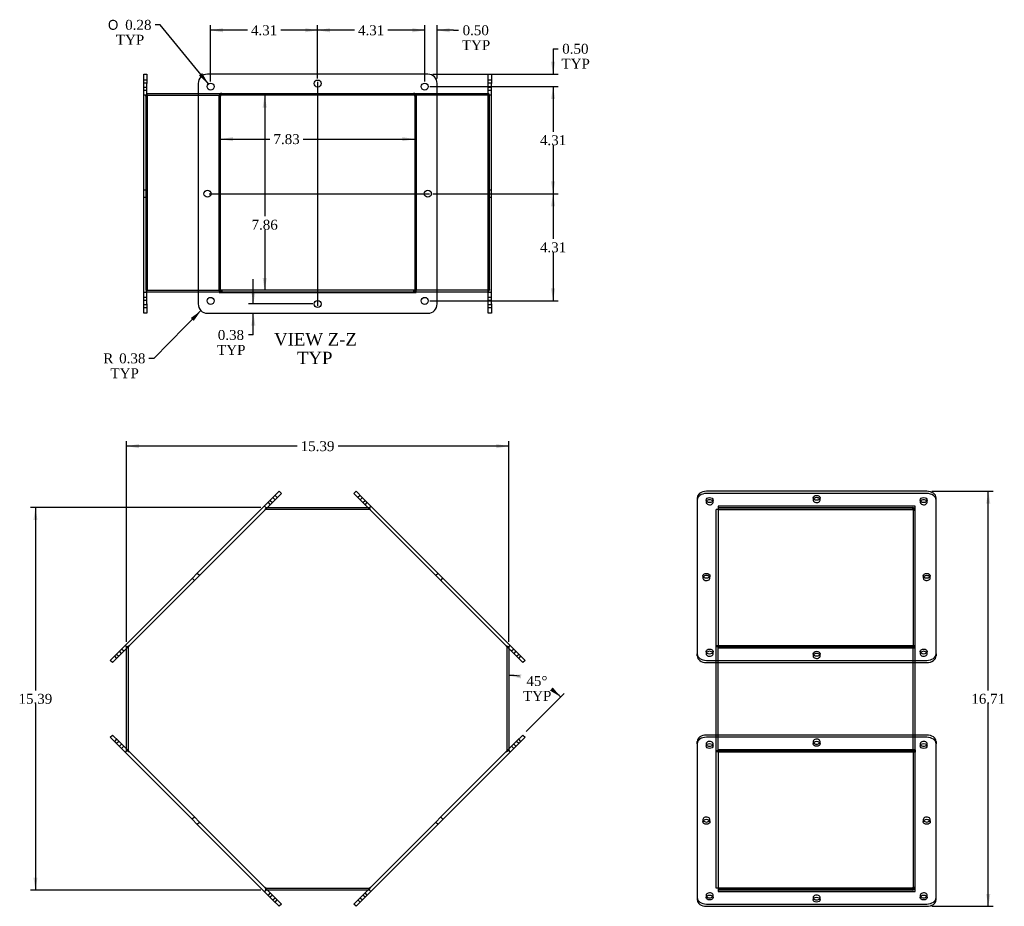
# Model space of a CAD drawing. Header units: inches. Extents: x 2.6 to 87.6, y 0.8 to 58.9.
# Tile 2 of 3: x 2.7 to 42.3, y 22.4 to 58.1. Entities that reach past the tile are written whole.
import ezdxf
from ezdxf.enums import TextEntityAlignment as Align
from ezdxf.lldxf.tags import DXFTag

# ---------------------------------------------------------------- set-up
doc = ezdxf.new("R2010")
doc.units = ezdxf.units.IN
doc.header["$MEASUREMENT"] = 0
for name, color, linetype in [('COM43353', 7, 'CONTINUOUS'), ('COM52964', 7, 'CONTINUOUS'), ('DEFAULT', 7, 'CONTINUOUS')]:
    doc.layers.add(name, color=color, linetype=linetype)
doc.styles.add('SEACAD_SOLID_EDGE_ANSI1_SY', font='txt')
doc.styles.add('SEACAD_TIMES_NEW_ROMAN', font='times.ttf')
tags = doc.linetypes.add('CENTER2', pattern=[1.125, 0.75, -0.125, 0.125, -0.125]).pattern_tags.tags
tags[10:11] = [DXFTag(74, 4), DXFTag(75, 0), DXFTag(340, '0'), DXFTag(46, 0.0), DXFTag(50, 0.0), DXFTag(44, 0.0), DXFTag(45, 0.0)]
tags[8:9] = [DXFTag(74, 4), DXFTag(75, 0), DXFTag(340, '0'), DXFTag(46, 0.0), DXFTag(50, 0.0), DXFTag(44, 0.0), DXFTag(45, 0.0)]
tags[6:7] = [DXFTag(74, 4), DXFTag(75, 0), DXFTag(340, '0'), DXFTag(46, 0.0), DXFTag(50, 0.0), DXFTag(44, 0.0), DXFTag(45, 0.0)]
tags[4:5] = [DXFTag(74, 4), DXFTag(75, 0), DXFTag(340, '0'), DXFTag(46, 0.0), DXFTag(50, 0.0), DXFTag(44, 0.0), DXFTag(45, 0.0)]
tags = doc.linetypes.add('HIDDEN2', pattern=[0.1875, 0.125, -0.0625]).pattern_tags.tags
tags[6:7] = [DXFTag(74, 4), DXFTag(75, 0), DXFTag(340, '0'), DXFTag(46, 0.0), DXFTag(50, 0.0), DXFTag(44, 0.0), DXFTag(45, 0.0)]
tags[4:5] = [DXFTag(74, 4), DXFTag(75, 0), DXFTag(340, '0'), DXFTag(46, 0.0), DXFTag(50, 0.0), DXFTag(44, 0.0), DXFTag(45, 0.0)]

# ---------------------------------------------------------------- blocks, each defined once
blk = doc.blocks.new('SEANNOT_GROUP3')
at = {"layer": 'DEFAULT', "color": 136, "linetype": 'CENTER2'}
blk.add_line((14.67, 55.607), (14.67, 46.594), dxfattribs=at)
blk = doc.blocks.new('SEANNOT_GROUP4')
at = {"layer": 'DEFAULT', "color": 136, "linetype": 'CENTER2'}
blk.add_line((10.304, 51.1), (19.177, 51.1), dxfattribs=at)
blk = doc.blocks.new('GDIMGGROUP')
at = {"layer": 'DEFAULT', "linetype": 'Continuous'}
for points in [[(7.473, 41.025), (6.973, 40.941), (7.473, 40.858)], [(21.867, 41.025), (21.867, 40.858), (22.367, 40.941)]]:
    blk.add_hatch(color=136, dxfattribs=at).paths.add_polyline_path(points)
at = {"layer": 'DEFAULT', "color": 136, "linetype": 'Continuous'}
for p, q in [((6.973, 33.059), (6.973, 41.141)), ((13.848, 40.941), (6.973, 40.941)), ((22.367, 40.941), (15.493, 40.941)), ((22.367, 33.059), (22.367, 41.141))]:
    blk.add_line(p, q, dxfattribs=at)
at = {"layer": 'DEFAULT', "color": 136, "linetype": 'Continuous', "style": 'SEACAD_TIMES_NEW_ROMAN'}
blk.add_text('15.39', height=0.4, dxfattribs=at).set_placement((13.988, 41.141), align=Align.TOP_LEFT)
blk = doc.blocks.new('GDIMGGROUP1')
at = {"layer": 'DEFAULT', "linetype": 'Continuous'}
for points in [[(3.219, 37.968), (3.385, 37.968), (3.302, 38.468)], [(3.219, 23.574), (3.302, 23.074), (3.385, 23.574)]]:
    blk.add_hatch(color=136, dxfattribs=at).paths.add_polyline_path(points)
at = {"layer": 'DEFAULT', "color": 136, "linetype": 'Continuous'}
for p, q in [((12.382, 38.468), (3.102, 38.468)), ((3.302, 38.468), (3.302, 31.111)), ((3.302, 30.571), (3.302, 23.074)), ((12.382, 23.074), (3.102, 23.074))]:
    blk.add_line(p, q, dxfattribs=at)
at = {"layer": 'DEFAULT', "color": 136, "linetype": 'Continuous', "style": 'SEACAD_TIMES_NEW_ROMAN'}
blk.add_text('15.39', height=0.4, dxfattribs=at).set_placement((2.62, 30.971), align=Align.TOP_LEFT)
blk = doc.blocks.new('GDIMGGROUP3')
at = {"layer": 'DEFAULT', "linetype": 'Continuous'}
for points in [[(11.255, 53.217), (11.255, 53.383), (10.755, 53.3)], [(18.085, 53.217), (18.585, 53.3), (18.085, 53.383)]]:
    blk.add_hatch(color=136, dxfattribs=at).paths.add_polyline_path(points)
at = {"layer": 'DEFAULT', "color": 136, "linetype": 'Continuous'}
for p, q in [((10.755, 53.3), (12.75, 53.3)), ((14.092, 53.3), (18.585, 53.3))]:
    blk.add_line(p, q, dxfattribs=at)
at = {"layer": 'DEFAULT', "color": 136, "linetype": 'Continuous', "style": 'SEACAD_TIMES_NEW_ROMAN'}
blk.add_text('7.83', height=0.4, dxfattribs=at).set_placement((12.89, 53.5), align=Align.TOP_LEFT)
blk = doc.blocks.new('GDIMGGROUP4')
at = {"layer": 'DEFAULT', "linetype": 'Continuous'}
for points in [[(12.621, 54.57), (12.538, 55.07), (12.454, 54.57)], [(12.621, 47.714), (12.454, 47.714), (12.538, 47.214)]]:
    blk.add_hatch(color=136, dxfattribs=at).paths.add_polyline_path(points)
at = {"layer": 'DEFAULT', "color": 136, "linetype": 'Continuous'}
for p, q in [((12.538, 55.07), (12.538, 50.194)), ((12.538, 49.654), (12.538, 47.214))]:
    blk.add_line(p, q, dxfattribs=at)
at = {"layer": 'DEFAULT', "color": 136, "linetype": 'Continuous', "style": 'SEACAD_TIMES_NEW_ROMAN'}
blk.add_text('7.86', height=0.4, dxfattribs=at).set_placement((12.007, 50.054), align=Align.TOP_LEFT)
blk = doc.blocks.new('GDIMGGROUP6')
at = {"layer": 'DEFAULT', "linetype": 'Continuous'}
for points in [[(41.769, 38.624), (41.685, 39.124), (41.602, 38.624)], [(41.769, 22.918), (41.602, 22.918), (41.685, 22.418)]]:
    blk.add_hatch(color=136, dxfattribs=at).paths.add_polyline_path(points)
at = {"layer": 'DEFAULT', "color": 136, "linetype": 'Continuous'}
for p, q in [((39.408, 39.124), (41.885, 39.124)), ((41.685, 31.111), (41.685, 39.124)), ((41.685, 22.418), (41.685, 30.571)), ((39.408, 22.418), (41.885, 22.418))]:
    blk.add_line(p, q, dxfattribs=at)
at = {"layer": 'DEFAULT', "color": 136, "linetype": 'Continuous', "style": 'SEACAD_TIMES_NEW_ROMAN'}
blk.add_text('16.71', height=0.4, dxfattribs=at).set_placement((41.003, 30.971), align=Align.TOP_LEFT)
blk = doc.blocks.new('GDIMGGROUP7')
at = {"layer": 'DEFAULT', "linetype": 'Continuous'}
for points in [[(22.873, 31.754), (22.367, 31.713), (22.859, 31.588)], [(24.03, 31.102), (24.466, 30.844), (24.137, 31.23)]]:
    blk.add_hatch(color=136, dxfattribs=at).paths.add_polyline_path(points)
at = {"layer": 'DEFAULT', "color": 136, "linetype": 'Continuous'}
blk.add_line((23.076, 29.454), (24.607, 30.985), dxfattribs=at)
for start, end in [(81.5444, 90), (45, 51.8061)]:
    blk.add_arc((22.367, 28.745), 2.967, start, end, dxfattribs=at)
at = {"layer": 'DEFAULT', "color": 136, "linetype": 'Continuous', "style": 'SEACAD_TIMES_NEW_ROMAN'}
for s, p in [('45°', (23.081, 31.687)), ('TYP', (22.944, 31.087))]:
    blk.add_text(s, height=0.4, dxfattribs=at).set_placement(p, align=Align.TOP_LEFT)
blk = doc.blocks.new('GDIMGGROUP10')
at = {"layer": 'DEFAULT', "linetype": 'Continuous'}
for points in [[(18.483, 57.766), (18.483, 57.599), (18.983, 57.682)], [(19.983, 57.766), (19.483, 57.682), (19.983, 57.599)]]:
    blk.add_hatch(color=136, dxfattribs=at).paths.add_polyline_path(points)
at = {"layer": 'DEFAULT', "color": 136, "linetype": 'Continuous'}
for p, q in [((18.983, 57.682), (17.983, 57.682)), ((18.983, 55.613), (18.983, 57.882)), ((19.483, 55.738), (19.483, 57.882)), ((20.141, 57.682), (19.483, 57.682)), ((20.141, 57.682), (20.341, 57.682))]:
    blk.add_line(p, q, dxfattribs=at)
at = {"layer": 'DEFAULT', "color": 136, "linetype": 'Continuous', "style": 'SEACAD_TIMES_NEW_ROMAN'}
for s, p in [('0.50', (20.51, 57.882)), ('TYP', (20.481, 57.282))]:
    blk.add_text(s, height=0.4, dxfattribs=at).set_placement(p, align=Align.TOP_LEFT)
blk = doc.blocks.new('GDIMGGROUP11')
at = {"layer": 'DEFAULT', "linetype": 'Continuous'}
for points in [[(15.17, 57.766), (14.67, 57.682), (15.17, 57.599)], [(18.483, 57.766), (18.483, 57.599), (18.983, 57.682)]]:
    blk.add_hatch(color=136, dxfattribs=at).paths.add_polyline_path(points)
at = {"layer": 'DEFAULT', "color": 136, "linetype": 'Continuous'}
for p, q in [((14.67, 55.738), (14.67, 57.882)), ((16.156, 57.682), (14.67, 57.682)), ((18.983, 57.682), (17.497, 57.682)), ((18.983, 55.613), (18.983, 57.882))]:
    blk.add_line(p, q, dxfattribs=at)
at = {"layer": 'DEFAULT', "color": 136, "linetype": 'Continuous', "style": 'SEACAD_TIMES_NEW_ROMAN'}
blk.add_text('4.31', height=0.4, dxfattribs=at).set_placement((16.296, 57.882), align=Align.TOP_LEFT)
blk = doc.blocks.new('GDIMGGROUP12')
at = {"layer": 'DEFAULT', "linetype": 'Continuous'}
for points in [[(10.858, 57.766), (10.358, 57.682), (10.858, 57.599)], [(14.17, 57.766), (14.17, 57.599), (14.67, 57.682)]]:
    blk.add_hatch(color=136, dxfattribs=at).paths.add_polyline_path(points)
at = {"layer": 'DEFAULT', "color": 136, "linetype": 'Continuous'}
for p, q in [((10.358, 55.613), (10.358, 57.882)), ((11.843, 57.682), (10.358, 57.682)), ((14.67, 57.682), (13.185, 57.682)), ((14.67, 55.738), (14.67, 57.882))]:
    blk.add_line(p, q, dxfattribs=at)
at = {"layer": 'DEFAULT', "color": 136, "linetype": 'Continuous', "style": 'SEACAD_TIMES_NEW_ROMAN'}
blk.add_text('4.31', height=0.4, dxfattribs=at).set_placement((11.983, 57.882), align=Align.TOP_LEFT)
blk = doc.blocks.new('GDIMGGROUP13')
at = {"layer": 'DEFAULT', "linetype": 'Continuous'}
for points in [[(24.238, 56.413), (24.071, 56.413), (24.155, 55.913)], [(24.238, 54.913), (24.155, 55.413), (24.071, 54.913)]]:
    blk.add_hatch(color=136, dxfattribs=at).paths.add_polyline_path(points)
at = {"layer": 'DEFAULT', "color": 136, "linetype": 'Continuous'}
for p, q in [((24.155, 56.937), (24.355, 56.937)), ((24.155, 56.937), (24.155, 55.913)), ((19.308, 55.913), (24.355, 55.913)), ((19.183, 55.413), (24.355, 55.413)), ((24.155, 55.413), (24.155, 54.413))]:
    blk.add_line(p, q, dxfattribs=at)
at = {"layer": 'DEFAULT', "color": 136, "linetype": 'Continuous', "style": 'SEACAD_TIMES_NEW_ROMAN'}
for s, p in [('0.50', (24.523, 57.137)), ('TYP', (24.495, 56.537))]:
    blk.add_text(s, height=0.4, dxfattribs=at).set_placement(p, align=Align.TOP_LEFT)
blk = doc.blocks.new('GDIMGGROUP14')
at = {"layer": 'DEFAULT', "linetype": 'Continuous'}
for points in [[(24.238, 54.913), (24.155, 55.413), (24.071, 54.913)], [(24.238, 51.6), (24.071, 51.6), (24.155, 51.1)]]:
    blk.add_hatch(color=136, dxfattribs=at).paths.add_polyline_path(points)
at = {"layer": 'DEFAULT', "color": 136, "linetype": 'Continuous'}
for p, q in [((19.183, 55.413), (24.355, 55.413)), ((24.155, 55.413), (24.155, 53.597)), ((24.155, 53.057), (24.155, 51.1)), ((19.308, 51.1), (24.355, 51.1))]:
    blk.add_line(p, q, dxfattribs=at)
at = {"layer": 'DEFAULT', "color": 136, "linetype": 'Continuous', "style": 'SEACAD_TIMES_NEW_ROMAN'}
blk.add_text('4.31', height=0.4, dxfattribs=at).set_placement((23.624, 53.457), align=Align.TOP_LEFT)
blk = doc.blocks.new('GDIMGGROUP15')
at = {"layer": 'DEFAULT', "linetype": 'Continuous'}
for points in [[(24.238, 50.6), (24.155, 51.1), (24.071, 50.6)], [(24.238, 47.288), (24.071, 47.288), (24.155, 46.788)]]:
    blk.add_hatch(color=136, dxfattribs=at).paths.add_polyline_path(points)
at = {"layer": 'DEFAULT', "color": 136, "linetype": 'Continuous'}
for p, q in [((19.308, 51.1), (24.355, 51.1)), ((24.155, 51.1), (24.155, 49.284)), ((24.155, 48.744), (24.155, 46.788)), ((19.183, 46.788), (24.355, 46.788))]:
    blk.add_line(p, q, dxfattribs=at)
at = {"layer": 'DEFAULT', "color": 136, "linetype": 'Continuous', "style": 'SEACAD_TIMES_NEW_ROMAN'}
blk.add_text('4.31', height=0.4, dxfattribs=at).set_placement((23.624, 49.144), align=Align.TOP_LEFT)
blk = doc.blocks.new('GDIMGGROUP16')
at = {"layer": 'DEFAULT', "linetype": 'Continuous'}
blk.add_hatch(color=136, dxfattribs=at).paths.add_polyline_path([(9.888, 55.856), (10.269, 55.522), (10.016, 55.961)])
at = {"layer": 'DEFAULT', "color": 136, "linetype": 'Continuous'}
for p, q in [((8.321, 57.9), (8.121, 57.9)), ((10.269, 55.522), (8.321, 57.9))]:
    blk.add_line(p, q, dxfattribs=at)
for s, style, p in [('O', 'SEACAD_SOLID_EDGE_ANSI1_SY', (6.223, 58.1)), ('0.28', 'SEACAD_TIMES_NEW_ROMAN', (6.919, 58.1)), ('TYP', 'SEACAD_TIMES_NEW_ROMAN', (6.543, 57.5))]:
    blk.add_text(s, height=0.4, dxfattribs=dict(at, style=style)).set_placement(p, align=Align.TOP_LEFT)
blk = doc.blocks.new('GDIMGGROUP17')
at = {"layer": 'DEFAULT', "linetype": 'Continuous'}
blk.add_hatch(color=136, dxfattribs=at).paths.add_polyline_path([(9.678, 45.981), (9.97, 46.396), (9.559, 46.098)])
at = {"layer": 'DEFAULT', "color": 136, "linetype": 'Continuous'}
for p, q in [((9.97, 46.396), (8.076, 44.475)), ((8.076, 44.475), (7.876, 44.475))]:
    blk.add_line(p, q, dxfattribs=at)
at = {"layer": 'DEFAULT', "color": 136, "linetype": 'Continuous', "style": 'SEACAD_TIMES_NEW_ROMAN'}
for s, p in [('R', (6.037, 44.675)), ('0.38', (6.675, 44.675)), ('TYP', (6.327, 44.075))]:
    blk.add_text(s, height=0.4, dxfattribs=at).set_placement(p, align=Align.TOP_LEFT)
blk = doc.blocks.new('GDIMGGROUP18')
at = {"layer": 'DEFAULT', "linetype": 'Continuous'}
for points in [[(11.996, 47.163), (12.079, 46.663), (12.163, 47.163)], [(11.996, 45.788), (12.163, 45.788), (12.079, 46.288)]]:
    blk.add_hatch(color=136, dxfattribs=at).paths.add_polyline_path(points)
at = {"layer": 'DEFAULT', "color": 136, "linetype": 'Continuous'}
for p, q in [((12.079, 46.663), (12.079, 47.663)), ((14.47, 46.663), (11.879, 46.663)), ((12.079, 45.416), (12.079, 46.288)), ((12.079, 45.416), (11.879, 45.416))]:
    blk.add_line(p, q, dxfattribs=at)
at = {"layer": 'DEFAULT', "color": 136, "linetype": 'Continuous', "style": 'SEACAD_TIMES_NEW_ROMAN'}
for s, p in [('0.38', (10.649, 45.616)), ('TYP', (10.621, 45.016))]:
    blk.add_text(s, height=0.4, dxfattribs=at).set_placement(p, align=Align.TOP_LEFT)

msp = doc.modelspace()

# ---------------------------------------------------------------- linework, layer by layer
at = {"layer": 'COM43353', "color": 7, "linetype": 'Continuous'}
for p, q in [((7.67, 55.538), (7.67, 55.913)), ((7.67, 55.913), (7.795, 55.913)), ((7.67, 46.663), (7.67, 55.538)), ((7.795, 55.913), (7.795, 55.538)), ((7.795, 46.663), (7.795, 55.538)), ((9.858, 55.538), (9.858, 46.663)), ((19.108, 55.913), (10.233, 55.913)), ((19.483, 46.663), (19.483, 55.538)), ((21.545, 55.913), (21.67, 55.913)), ((21.545, 55.538), (21.545, 55.913)), ((21.545, 46.663), (21.545, 55.538)), ((21.67, 55.913), (21.67, 55.538)), ((21.67, 46.663), (21.67, 55.538)), ((10.701, 55.07), (10.701, 47.131)), ((18.64, 55.07), (10.701, 55.07)), ((18.64, 47.131), (18.64, 55.07)), ((10.701, 47.131), (18.64, 47.131)), ((7.67, 46.288), (7.67, 46.663)), ((7.795, 46.663), (7.795, 46.288)), ((21.545, 46.288), (21.545, 46.663)), ((21.67, 46.663), (21.67, 46.288)), ((7.795, 46.288), (7.67, 46.288)), ((10.233, 46.288), (19.108, 46.288)), ((21.67, 46.288), (21.545, 46.288)), ((12.858, 38.859), (13.124, 39.124)), ((13.212, 39.035), (12.947, 38.77)), ((13.124, 39.124), (13.212, 39.035)), ((16.129, 39.035), (16.217, 39.124)), ((16.394, 38.77), (16.129, 39.035)), ((16.217, 39.124), (16.482, 38.859)), ((39.208, 39.124), (30.333, 39.124)), ((12.858, 38.859), (6.583, 32.583)), ((12.947, 38.77), (6.671, 32.495)), ((16.394, 38.77), (22.67, 32.495)), ((16.482, 38.859), (22.758, 32.583)), ((29.958, 38.859), (29.958, 32.583)), ((38.74, 38.528), (30.801, 38.528)), ((30.801, 38.528), (30.801, 32.914)), ((38.74, 32.914), (38.74, 38.528)), ((39.583, 32.583), (39.583, 38.859)), ((38.74, 38.439), (38.694, 38.439)), ((6.318, 32.318), (6.583, 32.583)), ((22.758, 32.583), (23.023, 32.318)), ((29.958, 32.495), (29.958, 32.583)), ((30.801, 32.914), (38.74, 32.914)), ((39.583, 32.583), (39.583, 32.495)), ((6.406, 32.229), (6.318, 32.318)), ((6.671, 32.495), (6.406, 32.229)), ((22.935, 32.229), (22.67, 32.495)), ((23.023, 32.318), (22.935, 32.229)), ((30.333, 32.318), (39.208, 32.318)), ((30.333, 32.229), (39.208, 32.229)), ((6.318, 29.224), (6.406, 29.313)), ((6.583, 28.959), (6.318, 29.224)), ((6.406, 29.313), (6.671, 29.047)), ((12.858, 22.683), (6.583, 28.959)), ((12.947, 22.772), (6.671, 29.047)), ((22.67, 29.047), (16.394, 22.772)), ((22.758, 28.959), (16.482, 22.683)), ((22.67, 29.047), (22.935, 29.313)), ((23.023, 29.224), (22.758, 28.959)), ((22.935, 29.313), (23.023, 29.224)), ((29.958, 28.959), (29.958, 29.047)), ((29.958, 28.959), (29.958, 22.683)), ((39.208, 29.313), (30.333, 29.313)), ((39.208, 29.224), (30.333, 29.224)), ((39.583, 29.047), (39.583, 28.959)), ((39.583, 22.683), (39.583, 28.959)), ((30.801, 28.628), (30.801, 23.014)), ((38.74, 28.628), (30.801, 28.628)), ((38.74, 23.014), (38.74, 28.628)), ((30.801, 23.014), (38.74, 23.014)), ((38.694, 23.103), (38.74, 23.103)), ((13.124, 22.418), (12.858, 22.683)), ((12.947, 22.772), (13.212, 22.507)), ((16.129, 22.507), (16.394, 22.772)), ((16.482, 22.683), (16.217, 22.418)), ((13.212, 22.507), (13.124, 22.418)), ((16.217, 22.418), (16.129, 22.507)), ((30.333, 22.418), (39.208, 22.418))]:
    msp.add_line(p, q, dxfattribs=at)
at = {"layer": 'COM43353', "color": 7, "linetype": 'HIDDEN2'}
for p, q in [((7.795, 55.678), (7.67, 55.678)), ((7.795, 55.553), (7.67, 55.553)), ((21.67, 55.678), (21.545, 55.678)), ((21.67, 55.553), (21.545, 55.553)), ((7.67, 55.397), (7.795, 55.397)), ((7.67, 55.272), (7.795, 55.272)), ((21.545, 55.397), (21.67, 55.397)), ((21.545, 55.272), (21.67, 55.272)), ((7.795, 55.07), (7.67, 55.07)), ((21.67, 55.07), (21.586, 55.07)), ((7.795, 51.241), (7.67, 51.241)), ((21.67, 51.241), (21.545, 51.241)), ((7.67, 50.96), (7.795, 50.96)), ((21.545, 50.96), (21.67, 50.96)), ((7.795, 47.131), (7.67, 47.131)), ((7.795, 46.928), (7.67, 46.928)), ((7.795, 46.803), (7.67, 46.803)), ((21.67, 47.131), (21.545, 47.131)), ((21.67, 46.928), (21.545, 46.928)), ((21.67, 46.803), (21.545, 46.803)), ((7.67, 46.647), (7.795, 46.647)), ((7.67, 46.522), (7.795, 46.522)), ((21.545, 46.647), (21.67, 46.647)), ((21.545, 46.522), (21.67, 46.522)), ((13.046, 38.87), (12.958, 38.958)), ((16.383, 38.958), (16.295, 38.87)), ((39.208, 39.035), (30.333, 39.035)), ((12.527, 38.528), (12.616, 38.439)), ((12.671, 38.671), (12.759, 38.582)), ((12.759, 38.759), (12.847, 38.671)), ((12.958, 38.781), (12.869, 38.87)), ((16.471, 38.87), (16.383, 38.781)), ((16.493, 38.671), (16.582, 38.759)), ((16.582, 38.582), (16.67, 38.671)), ((16.725, 38.439), (16.813, 38.528)), ((30.317, 38.77), (30.317, 38.682)), ((30.598, 38.682), (30.598, 38.77)), ((34.63, 38.859), (34.63, 38.77)), ((34.911, 38.77), (34.911, 38.859)), ((38.942, 38.77), (38.942, 38.682)), ((39.223, 38.682), (39.223, 38.77)), ((38.694, 38.439), (30.801, 38.439)), ((9.908, 35.732), (9.82, 35.82)), ((19.521, 35.82), (19.432, 35.732)), ((30.192, 35.721), (30.192, 35.632)), ((30.473, 35.632), (30.473, 35.721)), ((39.067, 35.721), (39.067, 35.632)), ((39.348, 35.632), (39.348, 35.721)), ((9.621, 35.621), (9.71, 35.533)), ((19.631, 35.533), (19.719, 35.621)), ((6.572, 32.572), (6.66, 32.484)), ((6.771, 32.594), (6.682, 32.682)), ((6.859, 32.682), (6.771, 32.771)), ((6.914, 32.914), (7.002, 32.826)), ((22.339, 32.826), (22.427, 32.914)), ((22.57, 32.771), (22.482, 32.682)), ((22.659, 32.682), (22.57, 32.594)), ((22.68, 32.484), (22.769, 32.572)), ((30.317, 32.671), (30.317, 32.583)), ((30.598, 32.583), (30.598, 32.671)), ((30.801, 32.826), (30.801, 32.914)), ((30.801, 32.826), (38.74, 32.826)), ((34.63, 32.583), (34.63, 32.495)), ((34.911, 32.495), (34.911, 32.583)), ((38.74, 32.826), (38.74, 32.914)), ((38.942, 32.671), (38.942, 32.583)), ((39.223, 32.583), (39.223, 32.671)), ((6.483, 32.484), (6.572, 32.395)), ((22.769, 32.395), (22.857, 32.484)), ((6.572, 29.147), (6.483, 29.058)), ((6.66, 29.058), (6.572, 28.97)), ((22.769, 28.97), (22.68, 29.058)), ((22.857, 29.058), (22.769, 29.147)), ((30.317, 28.959), (30.317, 28.871)), ((30.598, 28.871), (30.598, 28.959)), ((34.63, 29.047), (34.63, 28.959)), ((34.911, 28.959), (34.911, 29.047)), ((38.942, 28.959), (38.942, 28.871)), ((39.223, 28.871), (39.223, 28.959)), ((6.682, 28.86), (6.771, 28.948)), ((6.771, 28.771), (6.859, 28.86)), ((7.002, 28.717), (6.914, 28.628)), ((22.339, 28.717), (22.427, 28.628)), ((22.482, 28.86), (22.57, 28.771)), ((22.57, 28.948), (22.659, 28.86)), ((38.74, 28.717), (30.801, 28.717)), ((30.801, 28.717), (30.801, 28.628)), ((38.74, 28.717), (38.74, 28.628)), ((9.71, 26.009), (9.621, 25.921)), ((9.82, 25.722), (9.908, 25.81)), ((19.432, 25.81), (19.521, 25.722)), ((19.719, 25.921), (19.631, 26.009)), ((30.192, 25.91), (30.192, 25.821)), ((30.473, 25.821), (30.473, 25.91)), ((39.067, 25.91), (39.067, 25.821)), ((39.348, 25.821), (39.348, 25.91)), ((12.616, 23.103), (12.527, 23.014)), ((16.725, 23.103), (16.813, 23.014)), ((30.801, 23.103), (38.694, 23.103)), ((12.759, 22.96), (12.671, 22.871)), ((12.847, 22.871), (12.759, 22.783)), ((12.869, 22.673), (12.958, 22.761)), ((12.958, 22.584), (13.046, 22.673)), ((16.295, 22.673), (16.383, 22.584)), ((16.383, 22.761), (16.471, 22.673)), ((16.582, 22.783), (16.493, 22.871)), ((16.67, 22.871), (16.582, 22.96)), ((30.317, 22.86), (30.317, 22.772)), ((30.598, 22.772), (30.598, 22.86)), ((34.63, 22.772), (34.63, 22.683)), ((34.911, 22.683), (34.911, 22.772)), ((38.942, 22.86), (38.942, 22.772)), ((39.223, 22.772), (39.223, 22.86)), ((30.333, 22.507), (39.208, 22.507))]:
    msp.add_line(p, q, dxfattribs=at)
at = {"layer": 'COM43353', "color": 7, "linetype": 'Continuous'}
for centre in [(10.358, 55.413), (14.67, 55.538), (18.983, 55.413), (10.233, 51.1), (19.108, 51.1), (10.358, 46.788), (14.67, 46.663), (18.983, 46.788)]:
    msp.add_circle(centre, 0.141, dxfattribs=at)
for centre, start, end in [((10.233, 55.538), 90, 180), ((19.108, 55.538), 0, 90), ((10.233, 46.663), 180, 270), ((19.108, 46.663), 270, 0)]:
    msp.add_arc(centre, 0.375, start, end, dxfattribs=at)
for centre, major_axis, start_param, end_param in [((30.333, 38.859), (0.375, 0), 1.570796, 3.141593), ((39.208, 38.859), (0.375, 0), 0, 1.570796), ((30.458, 38.682), (-0.141, 0), 3.602588, 5.82219), ((34.77, 38.77), (0.14, 0), 0.460995, 2.680597), ((39.083, 38.682), (-0.141, 0), 3.602588, 5.82219), ((30.333, 35.632), (-0.141, 0), 3.602588, 5.82219), ((39.208, 35.632), (0.14, 0), 0.460995, 2.680597), ((30.333, 32.583), (-0.375, 0), 0, 1.570796), ((30.458, 32.583), (-0.141, 0), 3.602588, 5.82219), ((34.77, 32.495), (-0.14, 0), 3.602588, 5.82219), ((39.083, 32.583), (-0.14, 0), 3.602588, 5.82219), ((39.208, 32.583), (-0.375, 0), 1.570796, 3.141593), ((30.333, 32.495), (0.375, 0), 3.141593, 4.712389), ((39.208, 32.495), (0.375, 0), 4.712389, 6.283185), ((30.333, 29.047), (-0.375, 0), 4.712389, 6.283185), ((30.333, 28.959), (0.375, 0), 1.570796, 3.141593), ((34.77, 29.047), (0.141, 0), 3.602588, 5.82219), ((39.208, 29.047), (-0.375, 0), 3.141593, 4.712389), ((39.208, 28.959), (0.375, 0), 0, 1.570796), ((30.458, 28.959), (-0.141, 0), 0.460995, 2.680597), ((39.083, 28.959), (0.141, 0), 3.602588, 5.82219), ((30.333, 25.91), (-0.141, 0), 0.460995, 2.680597), ((39.208, 25.91), (-0.141, 0), 0.460995, 2.680597), ((30.333, 22.683), (-0.375, 0), 0, 1.570796), ((30.458, 22.86), (-0.141, 0), 0.460995, 2.680597), ((34.77, 22.772), (-0.14, 0), 0.460995, 2.680597), ((39.083, 22.86), (-0.141, 0), 0.460995, 2.680597), ((39.208, 22.683), (-0.375, 0), 1.570796, 3.141593)]:
    msp.add_ellipse(centre, major_axis=major_axis, ratio=0.707107, start_param=start_param, end_param=end_param, dxfattribs=at)
at = {"layer": 'COM43353', "color": 7, "linetype": 'HIDDEN2'}
for centre, major_axis, start_param, end_param in [((30.333, 38.77), (-0.375, 0), 4.712389, 6.283185), ((39.208, 38.77), (-0.375, 0), 3.141593, 4.712389), ((30.458, 38.682), (-0.141, 0), 5.82219, 6.283185), ((30.458, 38.682), (-0.141, 0), 0, 3.602588), ((34.77, 38.77), (0.14, 0), 2.680597, 6.283185), ((34.77, 38.77), (0.14, 0), 0, 0.460995), ((39.083, 38.682), (-0.141, 0), 5.82219, 6.283185), ((39.083, 38.682), (-0.141, 0), 0, 3.602588), ((30.333, 35.632), (-0.141, 0), 5.82219, 6.283185), ((30.333, 35.632), (-0.141, 0), 0, 3.602588), ((39.208, 35.632), (0.14, 0), 2.680597, 6.283185), ((39.208, 35.632), (0.14, 0), 0, 0.460995), ((30.458, 32.583), (-0.141, 0), 5.82219, 6.283185), ((30.458, 32.583), (-0.141, 0), 0, 3.602588), ((34.77, 32.495), (-0.14, 0), 5.82219, 6.283185), ((34.77, 32.495), (-0.14, 0), 0, 3.602588), ((39.083, 32.583), (-0.14, 0), 5.82219, 6.283185), ((39.083, 32.583), (-0.14, 0), 0, 3.602588), ((30.458, 28.959), (-0.141, 0), 2.680597, 6.283185), ((30.458, 28.959), (-0.141, 0), 0, 0.460995), ((34.77, 29.047), (0.141, 0), 0, 3.602588), ((34.77, 29.047), (0.141, 0), 5.82219, 6.283185), ((39.083, 28.959), (0.141, 0), 0, 3.602588), ((39.083, 28.959), (0.141, 0), 5.82219, 6.283185), ((30.333, 25.91), (-0.141, 0), 2.680597, 6.283185), ((30.333, 25.91), (-0.141, 0), 0, 0.460995), ((39.208, 25.91), (-0.141, 0), 2.680597, 6.283185), ((39.208, 25.91), (-0.141, 0), 0, 0.460995), ((30.333, 22.772), (0.375, 0), 3.141593, 4.712389), ((30.458, 22.86), (-0.141, 0), 2.680597, 6.283185), ((30.458, 22.86), (-0.141, 0), 0, 0.460995), ((34.77, 22.772), (-0.14, 0), 2.680597, 6.283185), ((34.77, 22.772), (-0.14, 0), 0, 0.460995), ((39.083, 22.86), (-0.141, 0), 2.680597, 6.283185), ((39.083, 22.86), (-0.141, 0), 0, 0.460995), ((39.208, 22.772), (0.375, 0), 4.712389, 6.283185)]:
    msp.add_ellipse(centre, major_axis=major_axis, ratio=0.707107, start_param=start_param, end_param=end_param, dxfattribs=at)
at = {"layer": 'COM43353', "color": 7, "linetype": 'Continuous'}
for centre, major_axis in [((34.77, 38.859), (0.14, 0)), ((30.458, 38.77), (-0.141, 0)), ((39.083, 38.77), (-0.141, 0)), ((30.333, 35.721), (-0.141, 0)), ((39.208, 35.721), (0.14, 0)), ((30.458, 32.671), (-0.141, 0)), ((34.77, 32.583), (-0.14, 0)), ((39.083, 32.671), (-0.14, 0)), ((30.458, 28.871), (-0.141, 0)), ((34.77, 28.959), (0.141, 0)), ((39.083, 28.871), (0.141, 0)), ((30.333, 25.821), (-0.141, 0)), ((39.208, 25.821), (0.141, 0)), ((30.458, 22.772), (-0.141, 0)), ((34.77, 22.683), (-0.14, 0)), ((39.083, 22.772), (-0.141, 0))]:
    msp.add_ellipse(centre, major_axis=major_axis, ratio=0.707107, dxfattribs=at)
at = {"layer": 'COM52964', "color": 7, "linetype": 'Continuous'}
for p, q in [((7.795, 55.142), (9.858, 55.142)), ((19.483, 55.142), (21.545, 55.142)), ((10.704, 47.214), (10.704, 55.034)), ((10.763, 55.059), (10.755, 55.07)), ((10.755, 47.214), (10.755, 55.034)), ((18.585, 55.07), (18.585, 47.25)), ((18.636, 55.07), (18.636, 47.25)), ((21.545, 55.07), (19.483, 55.07)), ((7.795, 47.214), (9.858, 47.214)), ((10.701, 47.214), (10.704, 47.214)), ((10.704, 47.214), (10.755, 47.214)), ((10.762, 47.214), (10.755, 47.214)), ((10.762, 47.214), (10.762, 47.142)), ((18.528, 47.214), (10.762, 47.214)), ((18.528, 47.214), (18.528, 47.142)), ((18.578, 47.225), (18.614, 47.174)), ((9.858, 47.142), (7.795, 47.142)), ((10.762, 47.142), (10.701, 47.142)), ((18.528, 47.142), (10.762, 47.142)), ((18.64, 47.142), (18.528, 47.142)), ((21.545, 47.142), (19.483, 47.142)), ((16.768, 38.396), (12.573, 38.396)), ((12.582, 38.406), (12.582, 38.396)), ((12.645, 38.468), (16.696, 38.468)), ((16.759, 38.406), (16.759, 38.396)), ((30.801, 38.468), (38.621, 38.468)), ((30.801, 38.396), (38.621, 38.396)), ((38.646, 38.385), (38.697, 38.436)), ((38.657, 38.36), (38.657, 32.914)), ((38.657, 38.36), (38.729, 38.36)), ((38.729, 38.36), (38.729, 32.914)), ((6.973, 28.745), (6.973, 32.797)), ((22.367, 32.797), (22.367, 28.745)), ((30.729, 29.313), (30.729, 32.229)), ((38.657, 29.313), (38.657, 32.229)), ((38.729, 32.229), (38.729, 29.313)), ((38.657, 28.628), (38.657, 23.182)), ((38.729, 28.628), (38.729, 23.182)), ((12.573, 23.146), (16.768, 23.146)), ((12.582, 23.137), (12.582, 23.146)), ((16.696, 23.074), (12.645, 23.074)), ((16.759, 23.137), (16.759, 23.146)), ((38.621, 23.146), (30.801, 23.146)), ((38.621, 23.074), (30.801, 23.074)), ((38.646, 23.157), (38.697, 23.106)), ((38.657, 23.182), (38.729, 23.182))]:
    msp.add_line(p, q, dxfattribs=at)
at = {"layer": 'COM52964', "color": 7, "linetype": 'HIDDEN2'}
for p, q in [((9.858, 55.142), (10.813, 55.142)), ((10.762, 55.07), (10.762, 55.142)), ((10.813, 55.142), (18.579, 55.142)), ((10.813, 55.07), (10.813, 55.142)), ((18.528, 55.07), (18.528, 55.142)), ((18.579, 55.142), (19.483, 55.142)), ((18.579, 55.07), (18.579, 55.142)), ((7.751, 55.034), (7.751, 55.07)), ((7.751, 55.034), (7.751, 47.214)), ((7.81, 55.059), (7.774, 55.11)), ((7.795, 55.07), (10.701, 55.07)), ((7.802, 55.034), (7.802, 55.07)), ((7.802, 55.034), (7.802, 47.214)), ((10.704, 55.07), (10.704, 55.034)), ((10.755, 55.07), (10.727, 55.11)), ((10.755, 55.07), (10.755, 55.034)), ((18.578, 55.059), (18.614, 55.11)), ((19.483, 55.07), (18.64, 55.07)), ((21.531, 55.059), (21.567, 55.11)), ((21.539, 47.25), (21.539, 55.07)), ((21.586, 55.07), (21.545, 55.07)), ((21.59, 47.25), (21.59, 55.07)), ((7.751, 47.214), (7.795, 47.214)), ((7.81, 47.225), (7.774, 47.174)), ((9.858, 47.214), (10.701, 47.214)), ((10.763, 47.225), (10.727, 47.174)), ((10.813, 47.214), (10.813, 47.142)), ((21.545, 47.214), (18.528, 47.214)), ((18.579, 47.214), (18.579, 47.142)), ((18.585, 47.214), (18.585, 47.25)), ((18.636, 47.214), (18.636, 47.25)), ((21.531, 47.225), (21.567, 47.174)), ((21.539, 47.25), (21.539, 47.214)), ((21.59, 47.214), (21.545, 47.214)), ((21.59, 47.25), (21.59, 47.214)), ((10.701, 47.142), (9.858, 47.142)), ((19.483, 47.142), (18.64, 47.142)), ((12.582, 38.468), (12.645, 38.468)), ((12.582, 38.468), (12.582, 38.406)), ((12.582, 38.385), (12.582, 38.396)), ((16.696, 38.468), (16.759, 38.468)), ((16.759, 38.468), (16.759, 38.406)), ((16.759, 38.396), (16.759, 38.385)), ((30.801, 38.396), (30.729, 38.396)), ((30.729, 32.905), (30.729, 38.396)), ((6.973, 32.797), (6.973, 32.859)), ((7.005, 32.859), (6.973, 32.859)), ((7.056, 32.859), (7.005, 32.859)), ((7.045, 32.859), (7.045, 32.869)), ((7.045, 28.683), (7.045, 32.859)), ((22.285, 32.859), (22.336, 32.859)), ((22.295, 32.869), (22.295, 32.859)), ((22.295, 32.859), (22.295, 28.683)), ((22.367, 32.859), (22.336, 32.859)), ((22.367, 32.859), (22.367, 32.797)), ((30.729, 32.229), (30.729, 32.905)), ((30.801, 32.905), (30.729, 32.905)), ((30.837, 32.859), (30.76, 32.859)), ((30.801, 28.717), (30.801, 32.826)), ((38.657, 32.859), (30.837, 32.859)), ((38.657, 32.914), (38.657, 32.869)), ((38.657, 32.869), (38.657, 32.859)), ((38.657, 32.869), (38.729, 32.869)), ((38.657, 32.229), (38.657, 32.859)), ((38.729, 32.914), (38.729, 32.869)), ((38.729, 32.869), (38.729, 32.229)), ((30.729, 28.637), (30.729, 29.313)), ((38.657, 28.683), (38.657, 29.313)), ((38.729, 29.313), (38.729, 28.673)), ((6.973, 28.683), (6.973, 28.745)), ((6.973, 28.683), (7.005, 28.683)), ((7.056, 28.683), (7.005, 28.683)), ((7.045, 28.673), (7.045, 28.683)), ((22.285, 28.683), (22.336, 28.683)), ((22.295, 28.683), (22.295, 28.673)), ((22.336, 28.683), (22.367, 28.683)), ((22.367, 28.745), (22.367, 28.683)), ((30.729, 23.146), (30.729, 28.637)), ((30.801, 28.637), (30.729, 28.637)), ((30.76, 28.683), (30.837, 28.683)), ((30.837, 28.683), (38.657, 28.683)), ((38.657, 28.683), (38.657, 28.673)), ((38.657, 28.673), (38.657, 28.628)), ((38.657, 28.673), (38.729, 28.673)), ((38.729, 28.673), (38.729, 28.628)), ((12.582, 23.146), (12.582, 23.157)), ((12.582, 23.074), (12.582, 23.137)), ((12.645, 23.074), (12.582, 23.074)), ((16.759, 23.074), (16.696, 23.074)), ((16.759, 23.157), (16.759, 23.146)), ((16.759, 23.074), (16.759, 23.137)), ((30.801, 23.146), (30.729, 23.146))]:
    msp.add_line(p, q, dxfattribs=at)
for centre, radius, start, end in [((10.814, 55.005), 0.137, 90.6306, 129.6837), ((18.526, 55.005), 0.137, 50.3163, 89.3694), ((7.86, 55.101), 0.0653, 189.102, 211.0882), ((21.481, 55.101), 0.0653, 328.9118, 350.898), ((7.86, 47.183), 0.0653, 148.9118, 170.898), ((21.481, 47.183), 0.0653, 9.102, 31.0882), ((10.814, 47.279), 0.137, 230.3163, 269.3694), ((13.084, 38.086), 0.612, 145.0483, 153.3785), ((12.74, 38.049), 0.372, 115.2028, 123.2485), ((16.257, 38.086), 0.612, 26.6215, 34.9517), ((16.6, 38.049), 0.372, 56.7515, 64.7972), ((7.356, 32.358), 0.612, 116.6215, 124.9517), ((7.392, 32.701), 0.372, 146.7515, 154.7972), ((21.949, 32.701), 0.372, 25.2028, 33.2485), ((21.985, 32.358), 0.612, 55.0483, 63.3785), ((30.912, 32.907), 0.112, 180.9826, 205.1122), ((7.356, 29.184), 0.612, 235.0483, 243.3785), ((7.392, 28.841), 0.372, 205.2028, 213.2485), ((21.949, 28.841), 0.372, 326.7515, 334.7972), ((21.985, 29.184), 0.612, 296.6215, 304.9517), ((30.912, 28.635), 0.112, 154.8878, 179.0174), ((12.74, 23.493), 0.372, 236.7515, 244.7972), ((13.084, 23.456), 0.612, 206.6215, 214.9517), ((16.6, 23.493), 0.372, 295.2028, 303.2485), ((16.257, 23.456), 0.612, 325.0483, 333.3785)]:
    msp.add_arc(centre, radius, start, end, dxfattribs=at)
at = {"layer": 'COM52964', "color": 7, "linetype": 'Continuous'}
for centre, radius, start, end in [((10.813, 54.944), 0.126, 90.1514, 113.5851), ((18.527, 54.944), 0.126, 66.4149, 89.8486), ((10.813, 47.34), 0.126, 246.4149, 269.8486), ((18.527, 47.34), 0.126, 270.1514, 293.5851), ((18.526, 47.279), 0.137, 270.6306, 309.6837), ((38.621, 38.36), 0.108, 45, 90), ((38.621, 38.36), 0.036, 45, 90), ((38.621, 38.36), 0.036, 0, 45), ((38.621, 38.36), 0.108, 0, 45), ((38.621, 23.182), 0.036, 270, 315), ((38.621, 23.182), 0.108, 270, 315), ((38.621, 23.182), 0.036, 315, 0), ((38.621, 23.182), 0.108, 315, 360)]:
    msp.add_arc(centre, radius, start, end, dxfattribs=at)
at = {"layer": 'COM52964', "color": 7, "linetype": 'HIDDEN2'}
for centre, major_axis, start_param, end_param in [((7.828, 55.034), (0, 0.108), 0.785398, 1.570796), ((7.828, 55.034), (0, 0.036), 0.785398, 1.570796), ((10.781, 55.034), (0, -0.108), 3.926991, 4.372552), ((18.56, 55.034), (0, 0.108), 4.712389, 5.497787), ((21.513, 55.034), (0, 0.036), 4.712389, 5.497787), ((21.513, 55.034), (0, 0.108), 4.712389, 5.497787), ((7.828, 47.25), (0, -0.108), 4.712389, 5.497787), ((7.828, 47.25), (0, -0.036), 4.712389, 5.497787), ((10.781, 47.25), (0, 0.108), 1.570796, 2.356194), ((21.513, 47.25), (0, -0.036), 0.785398, 1.570796), ((21.513, 47.25), (0, -0.108), 0.785398, 1.570796)]:
    msp.add_ellipse(centre, major_axis=major_axis, ratio=0.707107, start_param=start_param, end_param=end_param, dxfattribs=at)
at = {"layer": 'COM52964', "color": 7, "linetype": 'Continuous'}
for centre, major_axis, start_param, end_param in [((10.781, 55.034), (0, -0.108), 4.372552, 4.712389), ((10.781, 55.034), (0, 0.036), 0.785398, 1.570796), ((18.56, 55.034), (0, 0.036), 4.712389, 5.497787), ((10.781, 47.25), (0, -0.036), 4.712389, 5.497787), ((18.56, 47.25), (0, -0.036), 0.785398, 1.570796), ((18.56, 47.25), (0, -0.108), 0.785398, 1.570796)]:
    msp.add_ellipse(centre, major_axis=major_axis, ratio=0.707107, start_param=start_param, end_param=end_param, dxfattribs=at)
at = {"layer": 'COM52964', "color": 7, "linetype": 'HIDDEN2'}
for points in [[(7.795, 55.142), (7.791, 55.142), (7.786, 55.139), (7.778, 55.128), (7.775, 55.12), (7.774, 55.11)], [(21.545, 55.142), (21.55, 55.142), (21.555, 55.139), (21.562, 55.128), (21.565, 55.12), (21.567, 55.11)], [(7.795, 55.07), (7.797, 55.07), (7.799, 55.069), (7.804, 55.065), (7.807, 55.063), (7.81, 55.059)], [(21.545, 55.07), (21.543, 55.07), (21.541, 55.069), (21.537, 55.065), (21.534, 55.063), (21.531, 55.059)], [(7.795, 47.214), (7.797, 47.214), (7.799, 47.215), (7.804, 47.219), (7.807, 47.221), (7.81, 47.225)], [(21.545, 47.214), (21.543, 47.214), (21.541, 47.215), (21.537, 47.219), (21.534, 47.221), (21.531, 47.225)], [(7.795, 47.142), (7.791, 47.142), (7.786, 47.145), (7.778, 47.156), (7.775, 47.164), (7.774, 47.174)], [(21.545, 47.142), (21.55, 47.142), (21.555, 47.145), (21.562, 47.156), (21.565, 47.164), (21.567, 47.174)], [(30.76, 32.859), (30.75, 32.867), (30.742, 32.874), (30.732, 32.89), (30.729, 32.897), (30.729, 32.905)], [(30.729, 28.637), (30.729, 28.645), (30.732, 28.652), (30.742, 28.668), (30.75, 28.675), (30.76, 28.683)]]:
    msp.add_open_spline(points, degree=3, knots=[0, 0, 0, 0, 0.5, 0.5, 1, 1, 1, 1], dxfattribs=at)

# ---------------------------------------------------------------- block references
at = {"layer": 'DEFAULT'}
for name in ['GDIMGGROUP16', 'GDIMGGROUP12', 'GDIMGGROUP11', 'GDIMGGROUP10', 'GDIMGGROUP13', 'SEANNOT_GROUP3', 'GDIMGGROUP14', 'GDIMGGROUP4', 'GDIMGGROUP3', 'SEANNOT_GROUP4', 'GDIMGGROUP15', 'GDIMGGROUP18', 'GDIMGGROUP17', 'GDIMGGROUP', 'GDIMGGROUP6', 'GDIMGGROUP1', 'GDIMGGROUP7']:
    msp.add_blockref(name, (0, 0), dxfattribs=at)

# ---------------------------------------------------------------- texts
at = {"layer": 'DEFAULT', "color": 136, "linetype": 'Continuous', "style": 'SEACAD_TIMES_NEW_ROMAN'}
for s, p in [('VIEW Z-Z', (12.916, 45.492)), ('TYP', (13.84, 44.742))]:
    msp.add_text(s, height=0.5, dxfattribs=at).set_placement(p, align=Align.TOP_LEFT)

doc.saveas('drawing.dxf')
